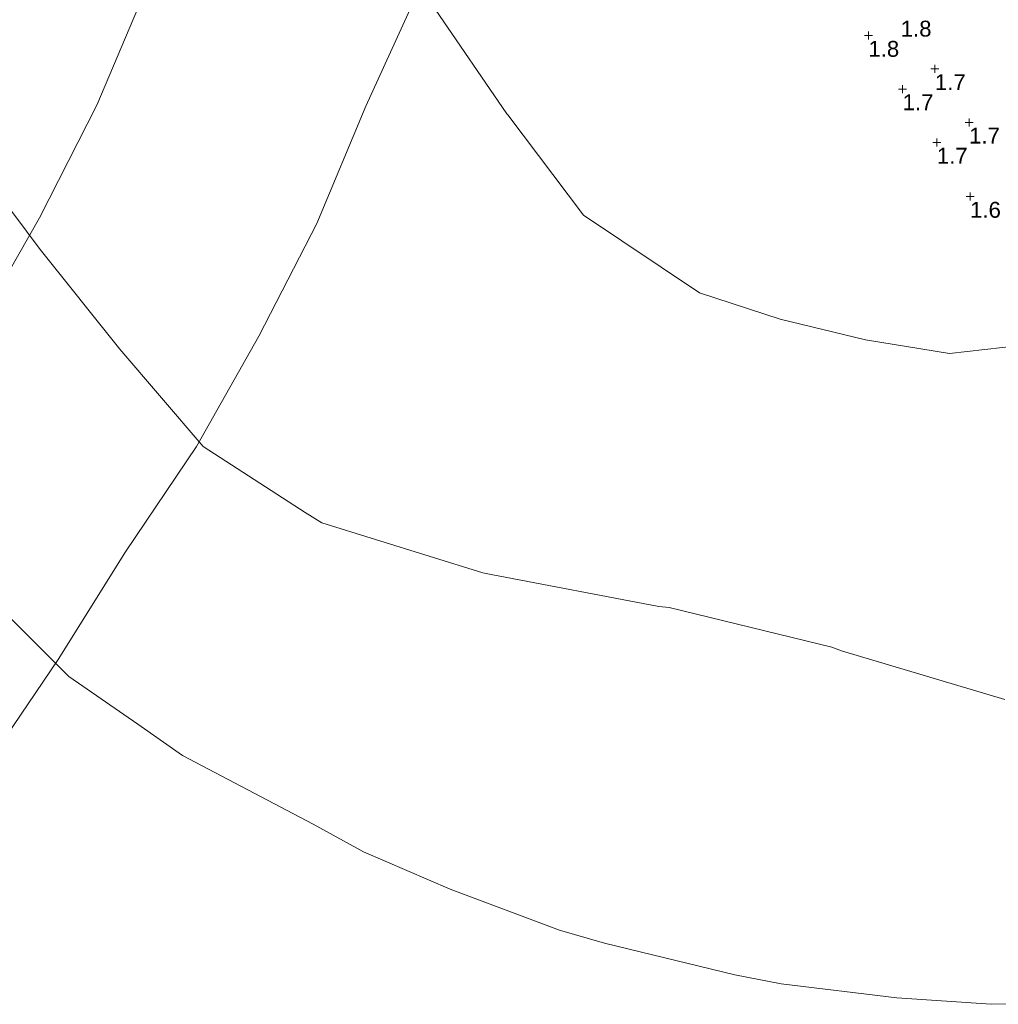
# Model space of a CAD drawing. Extents: x 11759 to 13757, y -2685 to 8839.
# Tile 19 of 58: x 12559 to 12713, y 5357 to 5512. Entities that reach past the tile are written whole.
import ezdxf

# ---------------------------------------------------------------- set-up
doc = ezdxf.new("R2010")
doc.units = 0
doc.header["$MEASUREMENT"] = 0
for name, color, linetype, lineweight in [('AGI32-Project_1-CALCPTS', 7, 'Continuous', 0), ('AGI32-Project_1-LUMINAIRE', 7, 'Continuous', 0), ('AGI32-Project_1-MARKPOINT', 7, 'Continuous', 0), ('AGI32-Project_1-TEMPLATE', 7, 'Continuous', 0)]:
    doc.layers.add(name, color=color, linetype=linetype, lineweight=lineweight)
doc.styles.add('AGI32-Arial', font='arial.ttf')

# ---------------------------------------------------------------- blocks, each defined once
blk = doc.blocks.new('AGI32-ID1buv4w-Project_1-LUMINAIRE-HM4_Template2')
at = {"layer": 'AGI32-Project_1-TEMPLATE', "color": 5, "linetype": 'ByBlock', "lineweight": 0}
for p, q in [((-213.54, -39.88, -100), (-215.43, -19.94, -100)), ((-210.98, -59.82, -100), (-213.54, -39.88, -100)), ((-207.72, -79.76, -100), (-210.98, -59.82, -100)), ((-199.4, -96.98, -100), (-207.72, -79.76, -100)), ((-198.01, -99.7, -100), (-199.4, -96.98, -100)), ((-180.41, -119.64, -100), (-198.01, -99.7, -100)), ((-179.46, -120.57, -100), (-180.41, -119.64, -100)), ((-159.52, -138.58, -100), (-179.46, -120.57, -100)), ((-158.23, -139.58, -100), (-159.52, -138.58, -100)), ((-139.58, -158.23, -100), (-158.23, -139.58, -100)), ((-138.58, -159.52, -100), (-139.58, -158.23, -100)), ((-120.57, -179.46, -100), (-138.58, -159.52, -100)), ((39.88, -213.54, -100), (19.94, -215.43, -100)), ((0, -215.91, -100), (-19.94, -215.43, -100)), ((19.94, -215.43, -100), (0, -215.91, -100))]:
    blk.add_line(p, q, dxfattribs=at)
at = {"layer": 'AGI32-Project_1-TEMPLATE', "color": 3, "linetype": 'ByBlock', "lineweight": 0}
for p, q in [((-139.61, -59.82, -100), (-140.7, -39.88, -100)), ((-139.58, -60.05, -100), (-139.61, -59.82, -100)), ((-137.62, -79.76, -100), (-139.58, -60.05, -100)), ((-128.36, -99.7, -100), (-137.62, -79.76, -100)), ((-119.64, -109.89, -100), (-128.36, -99.7, -100)), ((-109.89, -119.64, -100), (-119.64, -109.89, -100)), ((-99.7, -128.36, -100), (-109.89, -119.64, -100)), ((-79.76, -137.62, -100), (-99.7, -128.36, -100))]:
    blk.add_line(p, q, dxfattribs=at)
at = {"layer": 'AGI32-Project_1-TEMPLATE', "color": 1, "linetype": 'ByBlock', "lineweight": 0}
for p, q in [((-244.62, -99.7, -100), (-249.5, -79.76, -100)), ((-239.28, -111.77, -100), (-244.62, -99.7, -100)), ((-235.83, -119.64, -100), (-239.28, -111.77, -100)), ((-223.87, -139.58, -100), (-235.83, -119.64, -100)), ((-219.34, -147.4, -100), (-223.87, -139.58, -100)), ((-210.76, -159.52, -100), (-219.34, -147.4, -100)), ((-199.4, -173.98, -100), (-210.76, -159.52, -100)), ((-194.39, -179.46, -100), (-199.4, -173.98, -100)), ((-179.46, -194.39, -100), (-194.39, -179.46, -100)), ((-173.98, -199.4, -100), (-179.46, -194.39, -100)), ((-159.52, -210.76, -100), (-173.98, -199.4, -100)), ((-147.4, -219.34, -100), (-159.52, -210.76, -100)), ((-139.58, -223.87, -100), (-147.4, -219.34, -100)), ((-59.82, -251.5, -100), (-79.76, -249.5, -100)), ((-39.88, -252.8, -100), (-59.82, -251.5, -100)), ((-19.94, -254.78, -100), (-39.88, -252.8, -100)), ((39.88, -252.8, -100), (19.94, -254.78, -100)), ((59.82, -251.5, -100), (39.88, -252.8, -100)), ((0, -255.18, -100), (-19.94, -254.78, -100)), ((19.94, -254.78, -100), (0, -255.18, -100))]:
    blk.add_line(p, q, dxfattribs=at)
blk = doc.blocks.new('AGI32-ID1buv4w-Project_1-LUMINAIRE-HM4_128')
at = {"layer": 'AGI32-Project_1-TEMPLATE', "color": 7, "linetype": 'ByBlock', "lineweight": 0}
blk.add_blockref('AGI32-ID1buv4w-Project_1-LUMINAIRE-HM4_Template2', (0, 0), dxfattribs=at)
blk = doc.blocks.new('AGI32-ID1buv4w-Project_1-LUMINAIRE-HM4_93')
at = {"layer": 'AGI32-Project_1-TEMPLATE', "color": 7, "linetype": 'ByBlock', "lineweight": 0}
blk.add_blockref('AGI32-ID1buv4w-Project_1-LUMINAIRE-HM4_Template2', (0, 0), dxfattribs=at)
blk = doc.blocks.new('AGI32-ID1buv4w-MARKPOINT')
at = {"layer": 'AGI32-Project_1-MARKPOINT', "color": 0, "linetype": 'Continuous', "lineweight": 0}
for p, q in [((-0.125, 0), (0.125, 0)), ((0, -0.125), (0, 0.125))]:
    blk.add_line(p, q, dxfattribs=at)
blk = doc.blocks.new('AGI32-ID1buv4w-Project_1-CALCPTS-US 23 SB - Ramp B')
at = {"layer": 'AGI32-Project_1-MARKPOINT', "color": 6, "linetype": 'Continuous', "lineweight": 0, "xscale": 5, "yscale": 5, "zscale": 5}
for p in [(591.38, 3730.58), (601.86, 3725.33), (596.77, 3722.15), (607.25, 3716.9), (602.16, 3713.73), (607.4, 3705.22)]:
    blk.add_blockref('AGI32-ID1buv4w-MARKPOINT', p, dxfattribs=at)
at = {"layer": 'AGI32-Project_1-CALCPTS', "color": 6, "linetype": 'Continuous', "lineweight": 0, "char_height": 2.5, "attachment_point": 1, "style": 'AGI32-Arial'}
for s, insert in [('1.8', (596.47, 3732.92)), ('1.8', (591.38, 3729.74)), ('1.7', (601.86, 3724.49)), ('1.7', (596.77, 3721.32)), ('1.7', (607.25, 3716.07)), ('1.7', (602.16, 3712.9)), ('1.6', (607.4, 3704.38))]:
    blk.add_mtext(s, dxfattribs=dict(at, insert=insert))

msp = doc.modelspace()

# ---------------------------------------------------------------- block references
at = {"layer": 'AGI32-Project_1-CALCPTS', "color": 7, "linetype": 'Continuous', "lineweight": 0}
msp.add_blockref('AGI32-ID1buv4w-Project_1-CALCPTS-US 23 SB - Ramp B', (12101.41, 1779.14), dxfattribs=at)
at = {"layer": 'AGI32-Project_1-LUMINAIRE', "color": 7, "linetype": 'Continuous', "lineweight": 0}
for name, p, rotation in [('AGI32-ID1buv4w-Project_1-LUMINAIRE-HM4_93', (12723.97, 5621.1, 100), 31.32902745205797), ('AGI32-ID1buv4w-Project_1-LUMINAIRE-HM4_128', (12372.17, 5583.48, 100), 61.66205184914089)]:
    msp.add_blockref(name, p, dxfattribs=dict(at, rotation=rotation))

doc.saveas('drawing.dxf')
